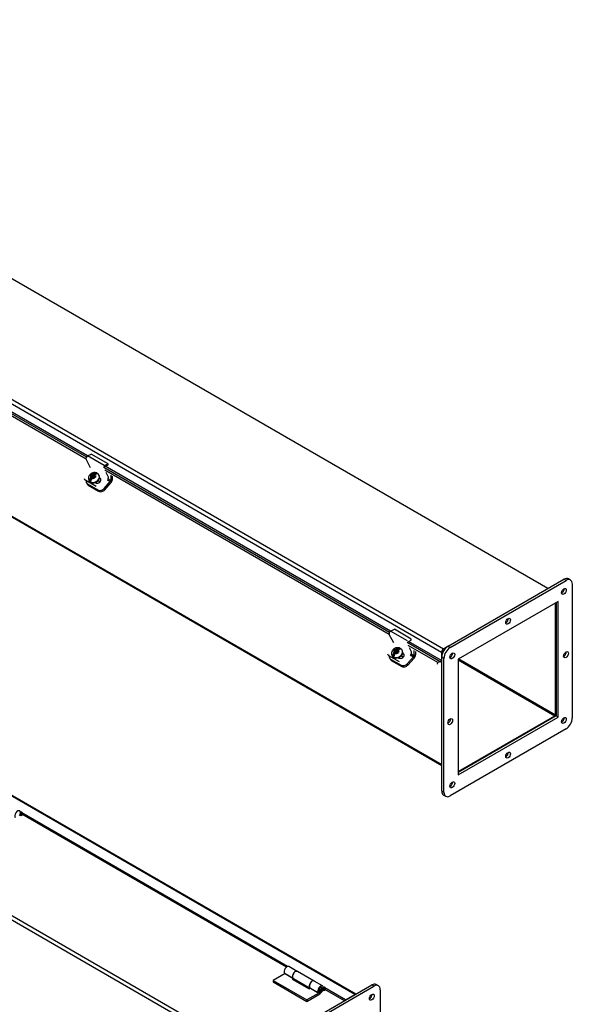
# Model space of a CAD drawing. Header units: inches. Extents: x 2 to 148, y 7 to 99.
# Tile 6 of 6: x 125 to 148, y 57 to 98. Entities that reach past the tile are written whole.
import ezdxf

# ---------------------------------------------------------------- set-up
doc = ezdxf.new("R2010")
doc.units = ezdxf.units.IN
doc.header["$MEASUREMENT"] = 0
for name, color, linetype in [('COM40176', 7, 'CONTINUOUS'), ('COM49250', 7, 'CONTINUOUS'), ('COM49251', 7, 'CONTINUOUS'), ('COM52631', 7, 'CONTINUOUS'), ('COM71025', 7, 'CONTINUOUS'), ('GSK11095', 7, 'CONTINUOUS'), ('HNG11000', 7, 'CONTINUOUS'), ('SCS19419', 7, 'CONTINUOUS')]:
    doc.layers.add(name, color=color, linetype=linetype)

msp = doc.modelspace()

# ---------------------------------------------------------------- linework, layer by layer
at = {"layer": 'COM40176', "color": 7, "linetype": 'Continuous'}
for p, q in [((127.866, 79.751), (128.026, 79.827)), ((128.573, 79.343), (127.866, 79.751)), ((128.733, 79.418), (128.026, 79.827)), ((127.997, 79.253), (127.806, 79.616)), ((128.57, 79.294), (128.729, 79.37)), ((128.573, 79.343), (128.733, 79.418)), ((128.729, 79.37), (128.733, 79.418)), ((128.741, 78.886), (128.655, 79.049)), ((127.729, 78.801), (127.746, 78.768)), ((127.775, 78.754), (127.792, 78.721)), ((128.233, 78.467), (127.792, 78.721)), ((128.185, 78.636), (128.209, 78.622)), ((128.407, 78.79), (128.37, 78.812)), ((128.39, 78.823), (128.374, 78.831)), ((128.407, 78.79), (128.39, 78.823)), ((140.725, 71.905), (140.534, 72.268)), ((140.594, 72.402), (140.753, 72.478)), ((141.301, 71.994), (140.594, 72.402)), ((141.461, 72.07), (140.753, 72.478)), ((141.298, 71.946), (141.457, 72.022)), ((141.457, 72.022), (141.461, 72.07)), ((140.457, 71.452), (140.474, 71.42)), ((141.134, 71.442), (141.098, 71.463)), ((141.117, 71.474), (141.102, 71.483)), ((141.134, 71.442), (141.117, 71.474)), ((141.469, 71.537), (141.383, 71.7)), ((140.503, 71.405), (140.52, 71.373)), ((140.961, 71.118), (140.52, 71.373)), ((140.913, 71.287), (140.937, 71.273))]:
    msp.add_line(p, q, dxfattribs=at)
for centre, major_axis, ratio, start_param, end_param in [((127.861, 79.678), (-0.043, -0.0745), 0.57735, 3.839724, 5.934119), ((128.568, 79.27), (-0.0145, -0.0251), 0.57735, 3.839724, 5.934119), ((128.686, 78.824), (-0.043, -0.0745), 0.57735, 1.22173, 2.792527), ((127.912, 78.856), (0.166, 0.088), 0.767256, 3.141593, 3.592107), ((128.299, 78.722), (-0.124, -0.065), 0.767256, 0.450514, 3.592107), ((128.317, 78.69), (-0.124, -0.065), 0.767256, 3.311973, 3.592107), ((140.589, 72.329), (-0.043, -0.0745), 0.57735, 3.839724, 5.934119), ((141.027, 71.374), (-0.124, -0.065), 0.767256, 0.450514, 3.592107), ((141.044, 71.341), (-0.124, -0.065), 0.767256, 3.311973, 3.592107), ((141.414, 71.476), (-0.043, -0.0745), 0.57735, 1.22173, 2.792527), ((140.64, 71.507), (0.166, 0.088), 0.767256, 3.141593, 3.592107)]:
    msp.add_ellipse(centre, major_axis=major_axis, ratio=ratio, start_param=start_param, end_param=end_param, dxfattribs=at)
at = {"layer": 'COM49250', "color": 7, "linetype": 'Continuous'}
for p, q in [((101.067, 90.868), (142.742, 66.807)), ((101.09, 90.819), (142.742, 66.771)), ((134.721, 54.491), (93.002, 78.577)), ((134.797, 54.623), (93.078, 78.71)), ((147.509, 68.896), (147.509, 73.579)), ((143.163, 71.463), (143.193, 71.446)), ((143.087, 71.331), (143.117, 71.314)), ((143.427, 71.193), (147.483, 68.851)), ((143.453, 71.237), (147.509, 68.896)), ((143.427, 66.51), (147.483, 68.851))]:
    msp.add_line(p, q, dxfattribs=at)
msp.add_ellipse((147.483, 68.881), major_axis=(-0.018, -0.0312), ratio=0.57735, start_param=0.785398, end_param=2.356194, dxfattribs=at)
at = {"layer": 'COM49251', "color": 7, "linetype": 'Continuous'}
for p, q in [((147.194, 74.189), (105.874, 98.045)), ((101.388, 95.393), (142.731, 71.524)), ((101.465, 95.525), (142.808, 71.656)), ((115.829, 86.632), (127.821, 79.708)), ((127.811, 79.608), (115.873, 86.5)), ((127.863, 79.749), (115.886, 86.664)), ((139.086, 57.163), (97.743, 81.033)), ((139.129, 57.175), (97.797, 81.038)), ((128.557, 79.283), (140.549, 72.359)), ((140.591, 72.401), (128.614, 79.315)), ((140.538, 72.259), (128.601, 79.151)), ((141.285, 71.935), (142.7, 71.118)), ((142.731, 71.165), (141.342, 71.967)), ((142.577, 71.082), (141.329, 71.803)), ((142.731, 71.524), (142.731, 71.165)), ((142.782, 71.553), (142.782, 71.497)), ((143.007, 71.771), (142.808, 71.656)), ((142.851, 71.622), (142.808, 71.597)), ((142.564, 71.018), (142.577, 71.082)), ((142.7, 71.118), (142.577, 71.082)), ((125.073, 64.806), (125.047, 64.821)), ((125.073, 64.747), (125.05, 64.761)), ((125.073, 64.806), (125.073, 64.747)), ((125.115, 64.723), (125.115, 64.782)), ((136.27, 58.342), (125.115, 64.782)), ((136.217, 58.313), (125.115, 64.723)), ((137.793, 57.462), (137.768, 57.477)), ((137.793, 57.403), (137.77, 57.417)), ((137.793, 57.462), (137.793, 57.403)), ((138.698, 56.939), (137.836, 57.437)), ((137.836, 57.379), (137.836, 57.437)), ((138.659, 56.903), (137.836, 57.379)), ((138.698, 56.939), (139.086, 57.163)), ((138.698, 56.926), (138.698, 56.939))]:
    msp.add_line(p, q, dxfattribs=at)
for centre, major_axis, start_param, end_param in [((142.808, 71.568), (0.054, 0.0935), 0.785398, 2.356194), ((142.808, 71.568), (0.018, 0.0312), 0.785398, 2.356194), ((142.706, 71.15), (0.018, 0.0312), 3.682645, 5.497787), ((125.094, 64.794), (-0.03, 0), 2.356194, 5.497787), ((125.094, 64.735), (-0.03, 0), 3.926991, 5.497787), ((137.815, 57.45), (-0.03, 0), 2.356194, 5.497787), ((137.815, 57.391), (-0.03, 0), 3.926991, 5.497787), ((139.086, 57.075), (-0.054, -0.0935), 3.365685, 3.926991)]:
    msp.add_ellipse(centre, major_axis=major_axis, ratio=0.57735, start_param=start_param, end_param=end_param, dxfattribs=at)
at = {"layer": 'COM52631', "color": 7, "linetype": 'Continuous'}
for p, q in [((128.843, 78.94), (128.843, 78.722)), ((128.91, 78.902), (128.91, 78.76)), ((127.821, 78.626), (127.849, 78.573)), ((127.866, 78.58), (128.308, 78.325)), ((127.866, 78.58), (127.895, 78.526)), ((127.895, 78.526), (128.336, 78.271)), ((128.561, 78.383), (128.823, 78.675)), ((128.59, 78.329), (128.851, 78.621)), ((128.69, 78.752), (128.823, 78.675)), ((128.843, 78.722), (128.723, 78.791)), ((128.308, 78.325), (128.336, 78.271)), ((128.561, 78.383), (128.59, 78.329)), ((141.571, 71.373), (141.451, 71.442)), ((141.571, 71.592), (141.571, 71.373)), ((141.638, 71.553), (141.638, 71.412)), ((140.549, 71.278), (140.577, 71.224)), ((140.594, 71.231), (141.036, 70.976)), ((140.594, 71.231), (140.623, 71.177)), ((140.623, 71.177), (141.064, 70.922)), ((141.289, 71.034), (141.551, 71.326)), ((141.289, 71.034), (141.317, 70.98)), ((141.317, 70.98), (141.579, 71.272)), ((141.418, 71.403), (141.551, 71.326)), ((141.036, 70.976), (141.064, 70.922))]:
    msp.add_line(p, q, dxfattribs=at)
for centre, major_axis, ratio, start_param, end_param in [((127.987, 78.714), (0.166, 0.088), 0.767256, 2.563482, 3.592107), ((128.015, 78.66), (0.166, 0.088), 0.767256, 3.141593, 3.592107), ((128.809, 78.702), (-0.024, -0.0416), 0.57735, 1.22173, 2.356194), ((128.809, 78.702), (-0.072, -0.124), 0.57735, 1.22173, 2.356194), ((128.428, 78.459), (-0.166, -0.088), 0.767256, 0.450514, 2.021311), ((128.457, 78.405), (-0.166, -0.088), 0.767256, 0.450514, 2.021311), ((140.715, 71.366), (0.166, 0.088), 0.767256, 2.563482, 3.592107), ((140.743, 71.312), (0.166, 0.088), 0.767256, 3.141593, 3.592107), ((141.156, 71.111), (-0.166, -0.088), 0.767256, 0.450514, 2.021311), ((141.537, 71.353), (-0.024, -0.0416), 0.57735, 1.22173, 2.356194), ((141.537, 71.353), (-0.072, -0.124), 0.57735, 1.22173, 2.356194), ((141.185, 71.057), (-0.166, -0.088), 0.767256, 0.450514, 2.021311)]:
    msp.add_ellipse(centre, major_axis=major_axis, ratio=ratio, start_param=start_param, end_param=end_param, dxfattribs=at)
at = {"layer": 'COM71025', "color": 7, "linetype": 'Continuous'}
for p, q in [((143.007, 71.771), (147.869, 74.578)), ((143.096, 71.72), (147.957, 74.527)), ((147.957, 74.527), (147.869, 74.578)), ((148.145, 74.545), (148.056, 74.596)), ((148.222, 74.374), (148.222, 68.76)), ((147.625, 73.646), (143.427, 71.223)), ((147.537, 73.595), (147.537, 68.85)), ((147.625, 68.799), (147.625, 73.646)), ((143.007, 71.771), (143.096, 71.72)), ((142.742, 65.699), (142.742, 71.312)), ((142.831, 71.261), (142.742, 71.312)), ((142.831, 65.647), (142.831, 71.261)), ((143.427, 71.223), (143.427, 66.375)), ((147.537, 68.85), (143.427, 66.477)), ((143.427, 66.375), (147.625, 68.799)), ((147.625, 68.799), (147.537, 68.85)), ((147.957, 68.301), (143.096, 65.494)), ((142.742, 65.699), (142.831, 65.647)), ((142.82, 65.527), (142.908, 65.476)), ((134.942, 54.757), (139.804, 57.564)), ((135.031, 54.706), (139.892, 57.513)), ((139.892, 57.513), (139.804, 57.564)), ((140.08, 57.532), (139.991, 57.583)), ((140.157, 57.36), (140.157, 51.746))]:
    msp.add_line(p, q, dxfattribs=at)
for centre, major_axis, start_param, end_param in [((147.869, 74.272), (-0.188, -0.325), 3.141593, 3.926991), ((147.957, 74.221), (-0.188, -0.325), 2.356194, 3.926991), ((147.78, 74.119), (0.07, 0.122), 3.821986, 5.602792), ((145.438, 72.868), (0.07, 0.122), 3.821986, 5.602792), ((143.007, 71.465), (-0.187, -0.325), 3.926991, 5.497787), ((143.096, 71.414), (0.188, 0.325), 0.785398, 2.356194), ((143.096, 71.414), (0.07, 0.122), 3.821986, 5.602792), ((147.869, 71.465), (0.07, 0.122), 3.821986, 5.602792), ((143.007, 68.658), (0.07, 0.122), 3.821986, 5.602792), ((147.78, 68.709), (0.07, 0.122), 3.821986, 5.602792), ((147.957, 68.607), (-0.187, -0.325), 0.785398, 2.356194), ((145.438, 67.255), (0.07, 0.122), 3.821986, 5.602792), ((143.096, 66.005), (0.07, 0.122), 3.821986, 5.602792), ((143.007, 65.852), (0.187, 0.325), 2.356194, 3.141593), ((143.096, 65.801), (0.187, 0.325), 2.356194, 3.926991), ((139.804, 57.258), (-0.188, -0.325), 3.141593, 3.926991), ((139.892, 57.207), (-0.188, -0.325), 2.356194, 3.926991), ((139.715, 57.105), (0.07, 0.122), 3.821986, 5.602792)]:
    msp.add_ellipse(centre, major_axis=major_axis, ratio=0.57735, start_param=start_param, end_param=end_param, dxfattribs=at)
for centre in [(147.869, 74.068), (145.526, 72.817), (143.184, 71.363), (147.957, 71.414), (143.096, 68.607), (147.869, 68.658), (145.526, 67.204), (143.184, 65.954), (139.804, 57.054)]:
    msp.add_ellipse(centre, major_axis=(-0.07, -0.122), ratio=0.57735, dxfattribs=at)
at = {"layer": 'GSK11095', "color": 7, "linetype": 'Continuous'}
for p, q in [((142.782, 71.582), (142.851, 71.622)), ((142.782, 71.497), (142.782, 71.582))]:
    msp.add_line(p, q, dxfattribs=at)
at = {"layer": 'HNG11000', "color": 7, "linetype": 'Continuous'}
for p, q in [((125.065, 64.657), (125.023, 64.681)), ((125.065, 64.718), (125.043, 64.731)), ((125.115, 64.747), (125.065, 64.718)), ((125.065, 64.718), (125.065, 64.657)), ((125.147, 64.704), (125.065, 64.657)), ((136.676, 58.133), (136.323, 58.337)), ((136.166, 58.039), (135.664, 57.749)), ((136.137, 58.059), (136.491, 57.855)), ((136.166, 58.039), (136.502, 57.845)), ((136.518, 57.834), (136.467, 57.804)), ((136.491, 57.855), (136.492, 57.856)), ((136.511, 57.838), (137.211, 57.434)), ((137.38, 57.726), (136.68, 58.13)), ((135.664, 57.749), (135.664, 57.688)), ((135.664, 57.749), (137.078, 56.933)), ((135.664, 57.688), (137.078, 56.871)), ((136.467, 57.804), (137.174, 57.396)), ((137.174, 57.396), (137.226, 57.426)), ((137.198, 57.446), (137.552, 57.242)), ((137.226, 57.426), (137.58, 57.222)), ((137.737, 57.52), (137.384, 57.724)), ((137.836, 57.403), (137.786, 57.374)), ((137.58, 57.222), (137.078, 56.933)), ((137.078, 56.871), (137.58, 57.161)), ((137.552, 57.242), (137.597, 57.301)), ((137.786, 57.313), (137.744, 57.337)), ((137.786, 57.374), (137.764, 57.387)), ((137.786, 57.374), (137.786, 57.313)), ((137.868, 57.36), (137.786, 57.313)), ((137.078, 56.933), (137.078, 56.871))]:
    msp.add_line(p, q, dxfattribs=at)
for centre, major_axis, start_param, end_param in [((124.932, 64.718), (-0.084, -0.146), 1.550479, 6.059014), ((136.238, 58.19), (-0.084, -0.146), 3.141593, 6.059014), ((136.592, 57.986), (-0.084, -0.146), 3.12064, 6.059014), ((136.596, 57.984), (0.084, 0.146), 0, 3.141593), ((136.519, 58.034), (-0.16, -0.276), 0.785398, 0.995157), ((137.299, 57.578), (-0.084, -0.146), 3.141593, 6.059014), ((137.296, 57.58), (0.084, 0.146), -0.020953, 3.327333), ((137.653, 57.374), (-0.084, -0.146), 1.550479, 6.059014), ((137.653, 57.374), (-0.0469, -0.0812), 1.551176, 6.059014), ((137.58, 57.422), (-0.122, -0.212), 0.785398, 1.54262), ((137.58, 57.422), (-0.16, -0.276), 0.785398, 1.544273)]:
    msp.add_ellipse(centre, major_axis=major_axis, ratio=0.57735, start_param=start_param, end_param=end_param, dxfattribs=at)
msp.add_ellipse((137.67, 57.364), major_axis=(-0.02, -0.0346), ratio=0.57735, dxfattribs=at)
for points, knots in [([(137.59, 57.307), (137.598, 57.303), (137.61, 57.297), (137.634, 57.297), (137.657, 57.305), (137.679, 57.321), (137.699, 57.346), (137.711, 57.375), (137.713, 57.392), (137.713, 57.401)], [0, 0, 0, 0, 0.121311, 0.24717, 0.3743, 0.519871, 0.692111, 0.877911, 1, 1, 1, 1]), ([(137.713, 57.401), (137.712, 57.412), (137.71, 57.429), (137.696, 57.451), (137.685, 57.458), (137.68, 57.461)], [0, 0, 0, 0, 0.427963, 0.765234, 1, 1, 1, 1])]:
    msp.add_open_spline(points, degree=3, knots=knots, dxfattribs=at)
at = {"layer": 'SCS19419', "color": 7, "linetype": 'Continuous'}
for p, q in [((127.994, 78.93), (128, 78.926)), ((128, 78.926), (128.039, 78.903)), ((128.041, 78.875), (128.006, 78.836)), ((128.061, 78.937), (128.033, 78.907)), ((128.045, 78.976), (128.038, 78.98)), ((128.061, 78.937), (128.038, 78.98)), ((128.039, 78.903), (128.059, 78.866)), ((128.041, 78.875), (128.039, 78.903)), ((128.061, 78.838), (128.041, 78.875)), ((128.084, 78.953), (128.045, 78.976)), ((128.091, 78.911), (128.059, 78.875)), ((128.059, 78.875), (128.094, 78.855)), ((128.108, 78.91), (128.061, 78.937)), ((128.083, 78.861), (128.105, 78.885)), ((128.084, 78.953), (128.118, 78.961)), ((128.104, 78.917), (128.084, 78.953)), ((128.126, 78.89), (128.091, 78.911)), ((128.105, 78.885), (128.091, 78.911)), ((128.137, 78.924), (128.104, 78.917)), ((128.105, 78.885), (128.14, 78.865)), ((128.153, 79.001), (128.118, 78.961)), ((128.118, 78.961), (128.137, 78.924)), ((128.158, 78.926), (128.126, 78.89)), ((128.14, 78.865), (128.126, 78.89)), ((128.137, 78.924), (128.243, 79.042)), ((128.14, 78.865), (128.171, 78.9)), ((128.256, 79.036), (128.147, 78.914)), ((128.168, 78.921), (128.158, 78.926)), ((128.169, 78.906), (128.158, 78.926)), ((128.162, 78.87), (128.178, 78.888)), ((128.197, 78.85), (128.162, 78.87)), ((128.175, 78.844), (128.162, 78.87)), ((128.168, 78.933), (128.202, 78.971)), ((128.168, 78.933), (128.169, 78.904)), ((128.207, 78.883), (128.169, 78.904)), ((128.169, 78.904), (128.189, 78.868)), ((128.215, 78.878), (128.207, 78.883)), ((128.36, 78.931), (128.352, 78.948)), ((127.927, 78.725), (127.936, 78.708)), ((127.955, 78.721), (128.061, 78.838)), ((128.071, 78.829), (127.962, 78.707)), ((127.997, 78.687), (128.005, 78.696)), ((128.056, 78.808), (128.091, 78.847)), ((128.059, 78.866), (128.061, 78.838)), ((128.094, 78.855), (128.062, 78.819)), ((128.062, 78.819), (128.065, 78.818)), ((128.124, 78.854), (128.091, 78.847)), ((128.098, 78.848), (128.094, 78.855)), ((128.124, 78.854), (128.162, 78.833)), ((128.162, 78.833), (128.17, 78.828)), ((128.379, 78.646), (128.331, 78.737)), ((140.683, 71.373), (140.788, 71.49)), ((140.799, 71.48), (140.69, 71.359)), ((140.722, 71.581), (140.728, 71.578)), ((140.728, 71.578), (140.767, 71.555)), ((140.769, 71.527), (140.734, 71.487)), ((140.789, 71.589), (140.761, 71.558)), ((140.772, 71.628), (140.766, 71.631)), ((140.789, 71.589), (140.766, 71.631)), ((140.767, 71.555), (140.787, 71.518)), ((140.769, 71.527), (140.767, 71.555)), ((140.788, 71.49), (140.769, 71.527)), ((140.812, 71.605), (140.772, 71.628)), ((140.784, 71.459), (140.819, 71.498)), ((140.819, 71.562), (140.787, 71.527)), ((140.787, 71.527), (140.822, 71.506)), ((140.787, 71.518), (140.788, 71.49)), ((140.836, 71.562), (140.789, 71.589)), ((140.822, 71.506), (140.79, 71.47)), ((140.79, 71.47), (140.792, 71.469)), ((140.811, 71.513), (140.832, 71.537)), ((140.812, 71.605), (140.846, 71.613)), ((140.832, 71.568), (140.812, 71.605)), ((140.854, 71.542), (140.819, 71.562)), ((140.832, 71.537), (140.819, 71.562)), ((140.852, 71.506), (140.819, 71.498)), ((140.826, 71.5), (140.822, 71.506)), ((140.865, 71.576), (140.832, 71.568)), ((140.832, 71.537), (140.868, 71.516)), ((140.881, 71.652), (140.846, 71.613)), ((140.846, 71.613), (140.865, 71.576)), ((140.852, 71.506), (140.89, 71.484)), ((140.886, 71.578), (140.854, 71.542)), ((140.868, 71.516), (140.854, 71.542)), ((140.865, 71.576), (140.971, 71.693)), ((140.868, 71.516), (140.899, 71.552)), ((140.984, 71.688), (140.875, 71.566)), ((140.896, 71.572), (140.886, 71.578)), ((140.897, 71.558), (140.886, 71.578)), ((140.89, 71.522), (140.906, 71.539)), ((140.925, 71.501), (140.89, 71.522)), ((140.903, 71.496), (140.89, 71.522)), ((140.89, 71.484), (140.898, 71.479)), ((140.895, 71.584), (140.93, 71.623)), ((140.895, 71.584), (140.897, 71.556)), ((140.935, 71.534), (140.897, 71.556)), ((140.897, 71.556), (140.917, 71.519)), ((140.943, 71.529), (140.935, 71.534)), ((141.088, 71.583), (141.079, 71.6)), ((140.655, 71.376), (140.664, 71.359)), ((140.725, 71.338), (140.733, 71.348)), ((141.107, 71.297), (141.059, 71.388))]:
    msp.add_line(p, q, dxfattribs=at)
for centre, radius, start, end in [((130.819, 76.443), 3.764, 137.621, 138.6442), ((130.155, 77.094), 2.635, 137.402, 138.8633), ((128.187, 78.882), 0.169, 65.6048, 70.669), ((128.255, 78.918), 0.0977, 18.6338, 58.1001), ((128.147, 78.706), 0.192, 137.2228, 175.3731), ((127.974, 78.721), 0.0184, 179.6714, 228.8133), ((128.2, 78.676), 0.196, 137.5162, 174.9628), ((140.874, 71.357), 0.192, 137.2228, 175.3731), ((143.547, 69.094), 3.764, 137.621, 138.6442), ((140.928, 71.327), 0.196, 137.5162, 174.9628), ((142.883, 69.745), 2.635, 137.402, 138.8633), ((140.915, 71.534), 0.169, 65.6048, 70.669), ((140.983, 71.569), 0.0977, 18.6338, 58.1001), ((140.702, 71.372), 0.0184, 179.6714, 228.8133)]:
    msp.add_arc(centre, radius, start, end, dxfattribs=at)
for centre, major_axis, ratio, start_param, end_param in [((128.139, 78.836), (-0.212, -0.112), 0.767256, 0, 3.153893), ((128.148, 78.819), (0.212, 0.112), 0.767256, 3.141593, 6.283185), ((128.103, 78.905), (0.106, 0.056), 0.767256, 2.317279, 3.308665), ((128.103, 78.905), (0.106, 0.056), 0.767256, 0.733956, 1.725342), ((128.128, 78.902), (-0.0261, 0.0234), 0.279258, 0.645091, 0.934843), ((128.145, 78.92), (-0.00745, 0.00667), 0.279258, 0.645091, 2.215887), ((128.103, 78.905), (-0.106, -0.056), 0.767256, 2.317279, 3.283563), ((128.126, 78.862), (0.205, 0.108), 0.767256, 0.335922, 0.552573), ((128.139, 78.836), (-0.212, -0.112), 0.767256, 6.279896, 6.283185), ((128.126, 78.862), (-0.205, -0.108), 0.767256, 0.348456, 0.565106), ((128.103, 78.905), (-0.106, -0.056), 0.767256, 0.759058, 1.725342), ((128.084, 78.852), (-0.0261, 0.0234), 0.279258, 0.645091, 0.934843), ((128.068, 78.834), (0.00745, -0.00667), 0.279258, 3.786684, 5.35748), ((128.164, 78.882), (0.0261, -0.0234), 0.279258, 0.355339, 0.645091), ((140.867, 71.488), (-0.212, -0.112), 0.767256, 0, 3.153893), ((140.876, 71.471), (0.212, 0.112), 0.767256, 3.141593, 6.283185), ((140.831, 71.556), (0.106, 0.056), 0.767256, 2.317279, 3.308665), ((140.831, 71.556), (0.106, 0.056), 0.767256, 0.733956, 1.725342), ((140.831, 71.556), (-0.106, -0.056), 0.767256, 0.759058, 1.725342), ((140.812, 71.504), (-0.0261, 0.0234), 0.279258, 0.645091, 0.934843), ((140.796, 71.486), (0.00745, -0.00667), 0.279258, 3.786684, 5.35748), ((140.856, 71.554), (-0.0261, 0.0234), 0.279258, 0.645091, 0.934843), ((140.872, 71.572), (-0.00745, 0.00667), 0.279258, 0.645091, 2.215887), ((140.892, 71.533), (0.0261, -0.0234), 0.279258, 0.355339, 0.645091), ((140.831, 71.556), (-0.106, -0.056), 0.767256, 2.317279, 3.283563), ((140.854, 71.513), (0.205, 0.108), 0.767256, 0.335922, 0.552573), ((140.867, 71.488), (-0.212, -0.112), 0.767256, 6.279896, 6.283185), ((140.854, 71.513), (-0.205, -0.108), 0.767256, 0.348456, 0.565106)]:
    msp.add_ellipse(centre, major_axis=major_axis, ratio=ratio, start_param=start_param, end_param=end_param, dxfattribs=at)
for points, knots in [([(128.228, 79.046), (128.204, 79.051), (128.162, 79.059), (128.089, 79.047), (128.019, 79.016), (127.96, 78.966), (127.92, 78.903), (127.902, 78.837), (127.905, 78.774), (127.921, 78.742), (127.929, 78.726)], [0, 0, 0, 0, 0.121928, 0.252556, 0.389102, 0.530751, 0.661102, 0.787232, 0.910004, 1, 1, 1, 1]), ([(128.147, 78.914), (128.146, 78.915), (128.145, 78.916), (128.141, 78.916), (128.14, 78.916), (128.135, 78.915), (128.131, 78.915), (128.121, 78.913), (128.115, 78.912), (128.108, 78.91)], [0, 0, 0, 0, 0.125, 0.125, 0.25, 0.25, 0.5, 0.5, 1, 1, 1, 1]), ([(128.243, 79.042), (128.24, 79.043), (128.236, 79.043), (128.229, 79.044), (128.226, 79.044), (128.215, 79.042), (128.207, 79.04), (128.192, 79.033), (128.184, 79.028), (128.168, 79.016), (128.161, 79.009), (128.153, 79.001)], [0, 0, 0, 0, 0.125, 0.125, 0.25, 0.25, 0.5, 0.5, 0.75, 0.75, 1, 1, 1, 1]), ([(128.202, 78.971), (128.21, 78.979), (128.217, 78.987), (128.232, 78.999), (128.241, 79.004), (128.252, 79.009), (128.256, 79.011), (128.264, 79.013), (128.268, 79.014), (128.279, 79.015), (128.286, 79.015), (128.292, 79.013)], [0, 0, 0, 0, 0.25, 0.25, 0.5, 0.5, 0.625, 0.625, 0.75, 0.75, 1, 1, 1, 1]), ([(128.292, 79.015), (128.293, 79.014), (128.294, 79.013), (128.294, 79.012), (128.293, 79.012), (128.292, 79.013)], [0, 0, 0, 0, 0.5, 0.5, 1, 1, 1, 1]), ([(128.005, 78.693), (128.005, 78.69), (128.004, 78.688), (128.001, 78.686), (127.999, 78.686), (127.997, 78.687)], [0, 0, 0, 0, 0.5, 0.5, 1, 1, 1, 1]), ([(128.063, 78.86), (128.063, 78.855), (128.064, 78.849), (128.065, 78.841), (128.065, 78.838), (128.067, 78.834), (128.067, 78.833), (128.068, 78.83), (128.069, 78.829), (128.071, 78.829)], [0, 0, 0, 0, 0.5, 0.5, 0.75, 0.75, 0.875, 0.875, 1, 1, 1, 1]), ([(140.956, 71.698), (140.932, 71.703), (140.89, 71.711), (140.816, 71.699), (140.746, 71.667), (140.688, 71.617), (140.648, 71.555), (140.63, 71.489), (140.632, 71.425), (140.649, 71.393), (140.657, 71.378)], [0, 0, 0, 0, 0.121928, 0.252556, 0.389102, 0.530751, 0.661102, 0.787232, 0.910004, 1, 1, 1, 1]), ([(140.791, 71.512), (140.791, 71.506), (140.792, 71.501), (140.793, 71.492), (140.793, 71.49), (140.795, 71.486), (140.795, 71.484), (140.796, 71.482), (140.797, 71.481), (140.799, 71.48)], [0, 0, 0, 0, 0.5, 0.5, 0.75, 0.75, 0.875, 0.875, 1, 1, 1, 1]), ([(140.875, 71.566), (140.874, 71.567), (140.873, 71.567), (140.869, 71.567), (140.868, 71.567), (140.863, 71.567), (140.859, 71.566), (140.849, 71.565), (140.842, 71.563), (140.836, 71.562)], [0, 0, 0, 0, 0.125, 0.125, 0.25, 0.25, 0.5, 0.5, 1, 1, 1, 1]), ([(140.971, 71.693), (140.967, 71.694), (140.964, 71.695), (140.957, 71.695), (140.954, 71.695), (140.943, 71.694), (140.935, 71.691), (140.919, 71.684), (140.911, 71.679), (140.896, 71.667), (140.888, 71.66), (140.881, 71.652)], [0, 0, 0, 0, 0.125, 0.125, 0.25, 0.25, 0.5, 0.5, 0.75, 0.75, 1, 1, 1, 1]), ([(140.93, 71.623), (140.937, 71.631), (140.945, 71.638), (140.96, 71.65), (140.968, 71.655), (140.98, 71.661), (140.984, 71.662), (140.992, 71.664), (140.996, 71.665), (141.007, 71.667), (141.013, 71.666), (141.02, 71.664)], [0, 0, 0, 0, 0.25, 0.25, 0.5, 0.5, 0.625, 0.625, 0.75, 0.75, 1, 1, 1, 1]), ([(141.02, 71.667), (141.021, 71.666), (141.022, 71.665), (141.022, 71.664), (141.021, 71.664), (141.02, 71.664)], [0, 0, 0, 0, 0.5, 0.5, 1, 1, 1, 1]), ([(140.733, 71.344), (140.733, 71.342), (140.732, 71.34), (140.729, 71.338), (140.727, 71.337), (140.725, 71.338)], [0, 0, 0, 0, 0.5, 0.5, 1, 1, 1, 1])]:
    msp.add_open_spline(points, degree=3, knots=knots, dxfattribs=at)

doc.saveas('drawing.dxf')
